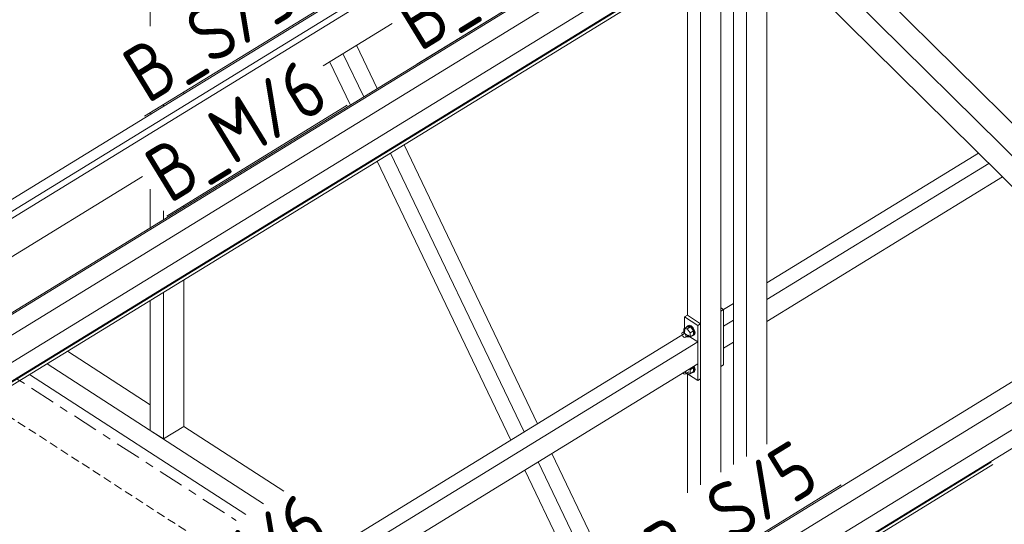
# Model space of a CAD drawing. Header units: millimetres. Extents: x 581 to 1768, y 561 to 1400.
# Tile 68 of 91: x 1386 to 1455, y 1226 to 1262. Entities that reach past the tile are written whole.
import ezdxf

# ---------------------------------------------------------------- set-up
doc = ezdxf.new("R2010")
doc.units = ezdxf.units.MM
doc.header["$LTSCALE"] = 0.6
for name, pattern in [('VERDECKT2', [1.5, 1, -0.5]), ('XKITLINE00', [0]), ('XKITLINE03', [6, 3, -1, 1, -1])]:
    doc.linetypes.add(name, pattern=pattern)
for name, color, linetype, lineweight in [('Bolt', 7, 'Continuous', 0), ('Part', 2, 'Continuous', 0), ('PartMark', 3, 'Continuous', 0), ('S-GRID', 1, 'Continuous', 0)]:
    doc.layers.add(name, color=color, linetype=linetype, lineweight=lineweight)
doc.styles.add('ISOCPEUR', font='ISOCPEUR.TTF')

msp = doc.modelspace()

# ---------------------------------------------------------------- linework, layer by layer
at = {"layer": 'Bolt', "color": 3, "linetype": 'XKITLINE00', "lineweight": 0}
for p, q in [((1432.406, 1240.009), (1432.645, 1240.155)), ((1432.406, 1240.009), (1432.627, 1240.008)), ((1432.406, 1239.819), (1432.406, 1240.009)), ((1432.61, 1240.134), (1432.624, 1240.182)), ((1432.624, 1240.182), (1432.726, 1240.23)), ((1432.624, 1240.182), (1432.683, 1240.219)), ((1432.627, 1240.008), (1432.865, 1240.155)), ((1432.627, 1240.008), (1432.848, 1239.724)), ((1432.865, 1240.155), (1432.645, 1240.155)), ((1432.786, 1240.267), (1432.683, 1240.219)), ((1432.726, 1240.23), (1432.865, 1240.181)), ((1432.925, 1240.218), (1432.786, 1240.267)), ((1432.865, 1240.181), (1433.005, 1240.05)), ((1433.086, 1239.87), (1432.865, 1240.155)), ((1433.065, 1240.086), (1432.925, 1240.218)), ((1433.005, 1240.05), (1433.107, 1239.87)), ((1433.167, 1239.906), (1433.065, 1240.086)), ((1432.272, 1239.683), (1432.291, 1239.748)), ((1432.291, 1239.593), (1432.272, 1239.683)), ((1432.291, 1239.748), (1432.506, 1239.88)), ((1432.291, 1239.748), (1432.342, 1239.772)), ((1432.342, 1239.503), (1432.291, 1239.593)), ((1432.342, 1239.772), (1432.412, 1239.748)), ((1432.412, 1239.437), (1432.342, 1239.503)), ((1432.412, 1239.748), (1432.482, 1239.682)), ((1432.482, 1239.413), (1432.412, 1239.437)), ((1432.482, 1239.682), (1432.533, 1239.592)), ((1432.533, 1239.437), (1432.482, 1239.413)), ((1432.533, 1239.592), (1432.551, 1239.502)), ((1432.533, 1239.437), (1432.748, 1239.568)), ((1432.551, 1239.502), (1432.533, 1239.437)), ((1432.627, 1239.44), (1432.598, 1239.477)), ((1432.627, 1239.44), (1432.848, 1239.439)), ((1432.848, 1239.724), (1433.086, 1239.87)), ((1432.848, 1239.439), (1432.848, 1239.724)), ((1432.848, 1239.439), (1433.086, 1239.586)), ((1432.979, 1239.52), (1433.005, 1239.511)), ((1433.107, 1239.559), (1433.005, 1239.511)), ((1433.086, 1239.586), (1433.086, 1239.87)), ((1433.107, 1239.87), (1433.145, 1239.69)), ((1433.145, 1239.69), (1433.107, 1239.559)), ((1433.107, 1239.559), (1433.167, 1239.596)), ((1433.204, 1239.727), (1433.167, 1239.906)), ((1433.167, 1239.596), (1433.204, 1239.727)), ((1432.812, 1237.179), (1432.848, 1237.133)), ((1432.848, 1237.133), (1433.086, 1237.279)), ((1433.086, 1237.279), (1433.05, 1237.326)), ((1433.073, 1237.34), (1433.107, 1237.279)), ((1433.086, 1236.995), (1433.086, 1237.279)), ((1433.107, 1237.279), (1433.145, 1237.1)), ((1433.167, 1237.316), (1433.133, 1237.376)), ((1433.204, 1237.136), (1433.167, 1237.316)), ((1432.412, 1236.847), (1432.355, 1236.9)), ((1432.482, 1236.822), (1432.412, 1236.847)), ((1432.533, 1236.846), (1432.482, 1236.822)), ((1432.53, 1237.007), (1432.533, 1237.002)), ((1432.533, 1237.002), (1432.551, 1236.912)), ((1432.533, 1236.846), (1432.748, 1236.978)), ((1432.551, 1236.912), (1432.533, 1236.846)), ((1432.627, 1236.85), (1432.598, 1236.886)), ((1432.627, 1236.85), (1432.848, 1236.849)), ((1432.848, 1236.849), (1432.848, 1237.133)), ((1432.848, 1236.849), (1433.086, 1236.995)), ((1432.979, 1236.93), (1433.005, 1236.921)), ((1433.107, 1236.968), (1433.005, 1236.921)), ((1433.145, 1237.1), (1433.107, 1236.968)), ((1433.107, 1236.968), (1433.167, 1237.005)), ((1433.167, 1237.005), (1433.204, 1237.136))]:
    msp.add_line(p, q, dxfattribs=at)
at = {"layer": 'Part', "color": 2, "linetype": 'XKITLINE00', "lineweight": 0}
for p, q in [((1362.416, 1235.319), (1438.821, 1282.16)), ((1363.328, 1235.041), (1439.733, 1281.882)), ((1363.43, 1234.603), (1439.835, 1281.444)), ((1445.514, 1278.147), (1369.109, 1231.306)), ((1394.738, 1261.351), (1394.738, 1278.676)), ((1446.426, 1277.247), (1370.021, 1230.406)), ((1445.624, 1274.843), (1369.218, 1228.002)), ((1446.668, 1274.164), (1370.263, 1227.323)), ((1446.713, 1274.12), (1370.307, 1227.279)), ((1370.205, 1226.973), (1446.611, 1273.814)), ((1432.46, 1270.257), (1376.118, 1235.716)), ((1440.078, 1269.809), (1466.978, 1243.272)), ((1438.646, 1268.931), (1465.545, 1242.394)), ((1436.838, 1231.012), (1436.838, 1267.823)), ((1437.291, 1268.101), (1464.19, 1241.564)), ((1435.907, 1230.441), (1435.907, 1267.253)), ((1438.27, 1231.89), (1438.27, 1267.134)), ((1435.014, 1229.894), (1435.014, 1266.705)), ((1433.581, 1229.015), (1433.581, 1265.827)), ((1432.651, 1240.972), (1432.651, 1265.256)), ((1406.935, 1258.571), (1411.804, 1261.556)), ((1409.809, 1256.371), (1408.343, 1259.434)), ((1410.764, 1256.957), (1409.298, 1260.019)), ((1408.868, 1255.794), (1407.401, 1258.857)), ((1397.101, 1256.583), (1397.101, 1256.7)), ((1394.738, 1255.135), (1394.738, 1255.252)), ((1395.668, 1255.705), (1395.668, 1255.822)), ((1422.077, 1233.324), (1412.658, 1252.999)), ((1420.18, 1232.161), (1410.762, 1251.837)), ((1421.122, 1232.739), (1411.703, 1252.414)), ((1438.27, 1243.252), (1453.201, 1252.405)), ((1438.27, 1242.08), (1453.933, 1251.682)), ((1371.605, 1236.911), (1394.19, 1250.757)), ((1438.27, 1240.526), (1454.905, 1250.724)), ((1394.738, 1247.131), (1394.738, 1249.863)), ((1395.668, 1247.702), (1395.668, 1248.345)), ((1397.101, 1248.58), (1397.101, 1248.697)), ((1475.543, 1248.523), (1399.137, 1201.682)), ((1476.455, 1247.624), (1400.049, 1200.783)), ((1475.652, 1245.219), (1399.247, 1198.378)), ((1476.697, 1244.54), (1400.291, 1197.699)), ((1397.101, 1233.123), (1397.101, 1243.462)), ((1394.738, 1232.845), (1394.738, 1242.013)), ((1395.668, 1232.244), (1395.668, 1242.584)), ((1435.014, 1241.49), (1435.205, 1241.367)), ((1435.014, 1241.25), (1435.205, 1241.367)), ((1435.2, 1241.37), (1435.907, 1241.803)), ((1435.205, 1241.367), (1435.205, 1237.481)), ((1432.651, 1240.972), (1432.46, 1240.855)), ((1432.46, 1239.69), (1432.46, 1240.855)), ((1432.46, 1240.855), (1433.39, 1240.254)), ((1432.651, 1240.972), (1433.581, 1240.371)), ((1435.014, 1237.364), (1435.014, 1241.25)), ((1435.205, 1240.201), (1435.907, 1240.632)), ((1433.39, 1240.254), (1433.581, 1240.371)), ((1433.39, 1236.369), (1433.39, 1240.254)), ((1433.581, 1240.371), (1433.581, 1236.486)), ((1435.205, 1238.647), (1435.205, 1240.201)), ((1393.909, 1216.056), (1432.46, 1239.69)), ((1432.46, 1239.69), (1433.39, 1239.089)), ((1394.641, 1215.333), (1433.39, 1239.089)), ((1433.39, 1237.534), (1433.39, 1239.089)), ((1435.205, 1238.647), (1435.907, 1239.077)), ((1388.889, 1238.428), (1394.738, 1234.649)), ((1387.456, 1237.549), (1402.732, 1227.681)), ((1395.613, 1214.374), (1433.39, 1237.534)), ((1435.205, 1237.481), (1435.014, 1237.364)), ((1386.222, 1236.792), (1401.497, 1226.924)), ((1432.465, 1236.967), (1433.39, 1236.369)), ((1432.651, 1228.445), (1432.651, 1236.846)), ((1433.581, 1236.486), (1433.39, 1236.369)), ((1397.101, 1233.123), (1395.668, 1232.244)), ((1397.101, 1233.123), (1404.164, 1228.559)), ((1395.668, 1232.244), (1394.738, 1232.845)), ((1428.582, 1219.734), (1423.086, 1231.217)), ((1454.098, 1230.615), (1405.958, 1201.102)), ((1406.066, 1200.925), (1454.206, 1230.438)), ((1427.627, 1219.148), (1422.131, 1230.631)), ((1426.686, 1218.571), (1421.189, 1230.054))]:
    msp.add_line(p, q, dxfattribs=at)
at = {"layer": 'Part', "color": 4, "linetype": 'VERDECKT2', "lineweight": 0}
msp.add_line((1383.135, 1234.9), (1398.411, 1225.032), dxfattribs=at)
at = {"layer": 'PartMark', "color": 1, "linetype": 'XKITLINE00', "lineweight": 0}
for p, q in [((1413.567, 1258.679), (1426.02, 1266.313)), ((1394.34, 1255.008), (1406.792, 1262.642)), ((1395.903, 1247.963), (1408.648, 1255.777)), ((1431.062, 1221.371), (1443.514, 1229.005))]:
    msp.add_line(p, q, dxfattribs=at)
at = {"layer": 'S-GRID', "color": 1, "linetype": 'XKITLINE03', "lineweight": 0}
msp.add_line((1353.101, 1257.309), (1400.798, 1226.496), dxfattribs=at)

# ---------------------------------------------------------------- texts
at = {"layer": 'PartMark', "color": 1, "style": 'ISOCPEUR', "width": 0.85}
for s, p in [('B_S/5', (1413.765, 1259.504)), ('B_S/5', (1394.538, 1255.833)), ('B_M/6', (1396.1, 1248.788)), ('B_S/5', (1431.26, 1222.196)), ('B_M/6', (1396.1, 1218.22))]:
    msp.add_text(s, height=4, rotation=31.51268, dxfattribs=at).set_placement(p)

doc.saveas('drawing.dxf')
